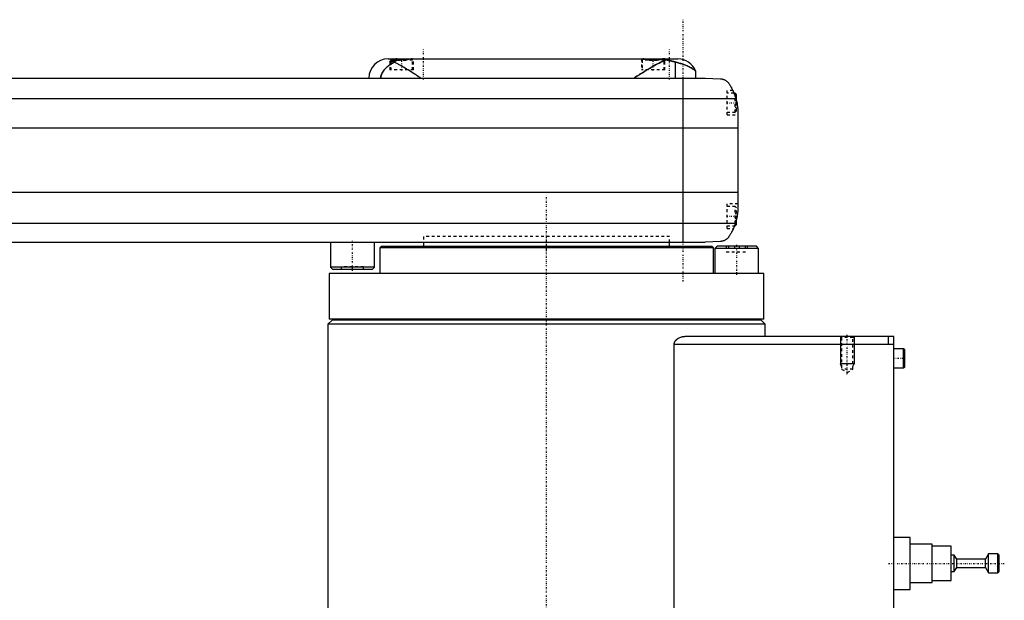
# Model space of a CAD drawing. Extents: x -602 to 174, y -319 to 827.
# Tile 6 of 7: x -193 to 167, y -131 to 81. Entities that reach past the tile are written whole.
import ezdxf

# ---------------------------------------------------------------- set-up
doc = ezdxf.new("R2010")
doc.units = 0
doc.linetypes.add('CENTER', pattern=[1.5, 0.45, -0.5, 0.05, -0.5])
doc.linetypes.add('DASHED', pattern=[2, 1, -1])
for name, color, linetype in [('AM_0', 7, 'CONTINUOUS'), ('AM_10', 7, 'CONTINUOUS'), ('AM_3', 7, 'DASHED'), ('AM_7', 7, 'CENTER')]:
    doc.layers.add(name, color=color, linetype=linetype)

msp = doc.modelspace()

# ---------------------------------------------------------------- linework, layer by layer
at = {"layer": 'AM_0', "color": 7, "linetype": 'CONTINUOUS'}
for p, q in [((-58, 67), (48, 67)), ((-56.6, 67), (-57, 66.6)), ((-57, 66.6), (-57, 65.89)), ((-54.71, 66.6), (-57, 66.6)), ((-49.39, 66.99), (-49.4, 67)), ((35.4, 67), (35.39, 66.99)), ((42.61, 66.99), (42.6, 67)), ((46.98, 65.9), (46.98, 60)), ((54.53, 60), (54.53, 62.51)), ((-348, 60), (58, 60)), ((50, 0), (50, 60)), ((58, 60), (63.58, 59.75)), ((69, 54.5), (68.53, 54.5)), ((69.5, 54), (69, 54.5)), ((69, 53.21), (69, 54.5)), ((69.24, 52.43), (-359.24, 52.43)), ((69.5, 51.41), (69.5, 54)), ((70, 46.97), (70, 13.03)), ((70, 41.62), (-360, 41.62)), ((70, 18.16), (-360, 18.16)), ((69.5, 6.5), (69.5, 8.59)), ((69.01, 6.81), (-359.01, 6.81)), ((68.72, 6), (69, 6)), ((69, 6), (69, 6.79)), ((69, 6), (69.5, 6.5)), ((-351.5, 0), (58, 0)), ((-79, 0), (-79, -9.2)), ((-63, -9.2), (-63, 0)), ((-45, 0), (-45, -1.58)), ((63.58, 0.25), (58, 0)), ((-60.5, -1.58), (-61, -2.08)), ((-61, -2.08), (-61, -11.5)), ((61, -2.08), (-61, -2.08)), ((60.5, -1.58), (-60.5, -1.58)), ((45, -1.58), (45, 0)), ((61, -2.08), (60.5, -1.58)), ((61, -11.5), (61, -2.08)), ((62.37, -1.5), (61.57, -2.3)), ((61.57, -2.3), (61.57, -11.5)), ((77.57, -2.3), (61.57, -2.3)), ((76.77, -1.5), (62.37, -1.5)), ((77.57, -2.3), (76.77, -1.5)), ((77.57, -11.5), (77.57, -2.3)), ((-79, -9.2), (-78.2, -10)), ((-63, -9.2), (-79, -9.2)), ((-63.8, -10), (-78.2, -10)), ((-63.8, -10), (-63, -9.2)), ((-79.5, -11.5), (-79.5, -28.2)), ((79.5, -11.5), (-79.5, -11.5)), ((79.5, -28.2), (79.5, -11.5)), ((-78.5, -28.5), (-80, -30)), ((79.5, -28.2), (-79.5, -28.2)), ((78.5, -28.5), (-78.5, -28.5)), ((-75, -28.2), (-75, -28.5)), ((75, -28.5), (75, -28.2)), ((80, -30), (78.5, -28.5)), ((-80, -30), (-80, -176)), ((80, -30), (-80, -30)), ((80, -34.5), (80, -30)), ((127, -34.5), (50.56, -34.5)), ((125, -34.5), (125, -37.5)), ((127, -313.5), (127, -34.5)), ((46.64, -291.5), (46.64, -37.5)), ((127, -37.5), (46.64, -37.5)), ((130.6, -39), (127, -39)), ((131, -39.4), (130.6, -39)), ((130.6, -46), (130.6, -39)), ((131, -45.6), (131, -39.4)), ((127, -46), (130.6, -46)), ((130.6, -46), (131, -45.6)), ((133, -108), (127, -108)), ((133, -127), (133, -108)), ((141, -110.5), (133, -110.5)), ((141, -124.5), (141, -110.5)), ((148, -111.25), (141, -111.25)), ((148, -123.75), (148, -111.25)), ((149.1, -114.5), (148, -114.5)), ((150, -116), (149.1, -114.5)), ((149.1, -120.5), (149.1, -114.5)), ((161.7, -114), (160.5, -116)), ((165, -114), (161.7, -114)), ((161.7, -121), (161.7, -114)), ((165.5, -114.5), (165, -114)), ((165, -121), (165, -114)), ((165.5, -120.5), (165.5, -114.5)), ((160.5, -116), (150, -116)), ((150, -119), (150, -116)), ((160.5, -119), (160.5, -116)), ((148, -120.5), (149.1, -120.5)), ((149.1, -120.5), (150, -119)), ((150, -119), (160.5, -119)), ((160.5, -119), (161.7, -121)), ((161.7, -121), (165, -121)), ((165, -121), (165.5, -120.5)), ((133, -124.5), (141, -124.5)), ((141, -123.75), (148, -123.75)), ((127, -127), (133, -127))]:
    msp.add_line(p, q, dxfattribs=at)
for points in [[(-55.72, 65.78, 0), (-55.99, 65.65, 0), (-56.5, 65.37, 0), (-56.99, 65.08, 0), (-57.22, 64.93, 0), (-57.44, 64.78, 0), (-57.86, 64.46, 0), (-58.25, 64.15, 0), (-58.61, 63.83, 0), (-58.93, 63.51, 0), (-59.22, 63.2, 0), (-59.36, 63.04, 0), (-59.48, 62.89, 0), (-59.72, 62.57, 0), (-59.93, 62.25, 0), (-60.12, 61.93, 0), (-60.22, 61.74, 0), (-60.25, 61.68, 0), (-60.27, 61.63, 0), (-60.28, 61.6, 0), (-60.3, 61.57, 0), (-60.32, 61.52, 0), (-60.34, 61.46, 0), (-60.37, 61.41, 0), (-60.39, 61.35, 0), (-60.41, 61.3, 0), (-60.42, 61.27, 0), (-60.43, 61.24, 0), (-60.45, 61.19, 0), (-60.47, 61.13, 0), (-60.48, 61.1, 0), (-60.48, 61.07, 0), (-60.5, 61.02, 0), (-60.52, 60.96, 0), (-60.53, 60.93, 0), (-60.53, 60.9, 0), (-60.55, 60.84, 0), (-60.56, 60.79, 0), (-60.58, 60.73, 0), (-60.59, 60.67, 0), (-60.6, 60.6, 0), (-60.6, 60.57, 0), (-60.61, 60.54, 0), (-60.62, 60.48, 0), (-60.63, 60.42, 0), (-60.63, 60.35, 0), (-60.64, 60.29, 0), (-60.64, 60.23, 0), (-60.65, 60.19, 0), (-60.65, 60.16, 0), (-60.65, 60.1, 0), (-60.65, 60.03, 0), (-60.65, 60, 0)], [(-54.39, 66.69, 0), (-54.53, 66.65, 0), (-54.8, 66.57, 0), (-55.06, 66.5, 0), (-55.19, 66.46, 0), (-55.31, 66.42, 0), (-55.55, 66.34, 0), (-55.78, 66.26, 0), (-56, 66.18, 0), (-56.12, 66.14, 0), (-56.15, 66.13, 0), (-56.19, 66.12, 0), (-56.2, 66.11, 0), (-56.22, 66.11, 0), (-56.25, 66.1, 0), (-56.28, 66.09, 0), (-56.32, 66.08, 0), (-56.35, 66.07, 0), (-56.38, 66.06, 0), (-56.39, 66.05, 0), (-56.41, 66.05, 0), (-56.44, 66.04, 0), (-56.47, 66.03, 0), (-56.48, 66.02, 0), (-56.5, 66.02, 0), (-56.53, 66.01, 0), (-56.55, 66, 0), (-56.57, 66, 0), (-56.58, 65.99, 0), (-56.61, 65.98, 0), (-56.64, 65.98, 0), (-56.66, 65.97, 0), (-56.69, 65.96, 0), (-56.71, 65.96, 0), (-56.73, 65.95, 0), (-56.74, 65.95, 0), (-56.76, 65.94, 0), (-56.79, 65.94, 0), (-56.81, 65.93, 0), (-56.83, 65.93, 0), (-56.85, 65.92, 0), (-56.87, 65.92, 0), (-56.88, 65.92, 0), (-56.9, 65.91, 0), (-56.92, 65.91, 0), (-56.94, 65.9, 0), (-56.96, 65.9, 0), (-56.98, 65.9, 0), (-56.99, 65.9, 0), (-57, 65.89, 0), (-57.01, 65.89, 0), (-57.03, 65.89, 0), (-57.05, 65.89, 0), (-57.07, 65.89, 0), (-57.08, 65.89, 0), (-57.09, 65.89, 0), (-57.1, 65.89, 0), (-57.11, 65.89, 0), (-57.13, 65.89, 0), (-57.14, 65.89, 0), (-57.15, 65.89, 0), (-57.17, 65.89, 0), (-57.17, 65.89, 0), (-57.18, 65.89, 0), (-57.19, 65.89, 0), (-57.2, 65.89, 0), (-57.21, 65.9, 0), (-57.21, 65.9, 0), (-57.22, 65.9, 0), (-57.23, 65.9, 0), (-57.24, 65.91, 0), (-57.24, 65.91, 0), (-57.25, 65.91, 0), (-57.26, 65.92, 0), (-57.26, 65.92, 0), (-57.27, 65.93, 0), (-57.27, 65.93, 0), (-57.28, 65.93, 0), (-57.28, 65.94, 0), (-57.28, 65.94, 0), (-57.29, 65.95, 0), (-57.29, 65.96, 0), (-57.29, 65.96, 0), (-57.3, 65.97, 0), (-57.3, 65.97, 0), (-57.3, 65.98, 0), (-57.3, 65.99, 0), (-57.3, 65.99, 0), (-57.3, 66, 0)], [(-57.3, 66, 0), (-57.3, 66.01, 0), (-57.3, 66.02, 0), (-57.29, 66.04, 0), (-57.29, 66.05, 0), (-57.29, 66.06, 0), (-57.28, 66.08, 0), (-57.27, 66.1, 0), (-57.26, 66.12, 0), (-57.25, 66.14, 0), (-57.23, 66.16, 0), (-57.22, 66.17, 0), (-57.22, 66.18, 0), (-57.2, 66.2, 0), (-57.18, 66.22, 0), (-57.15, 66.25, 0), (-57.13, 66.27, 0), (-57.1, 66.29, 0), (-57.09, 66.3, 0), (-57.08, 66.32, 0), (-57.05, 66.34, 0), (-57.02, 66.36, 0), (-57, 66.38, 0)], [(-54.39, 66.69, 0), (-54.43, 66.67, 0), (-54.51, 66.63, 0), (-54.59, 66.6, 0), (-54.62, 66.58, 0), (-54.66, 66.56, 0), (-54.74, 66.52, 0), (-54.81, 66.47, 0), (-54.89, 66.43, 0), (-54.96, 66.38, 0), (-55.04, 66.34, 0), (-55.08, 66.31, 0), (-55.11, 66.28, 0), (-55.19, 66.23, 0), (-55.26, 66.18, 0), (-55.33, 66.12, 0), (-55.41, 66.07, 0), (-55.48, 66.01, 0), (-55.51, 65.98, 0), (-55.55, 65.94, 0), (-55.62, 65.88, 0), (-55.69, 65.82, 0), (-55.72, 65.78, 0)], [(-46, 60, 0), (-46.27, 60.17, 0), (-46.8, 60.51, 0), (-47.34, 60.86, 0), (-47.62, 61.04, 0), (-47.89, 61.21, 0), (-48.45, 61.56, 0), (-49, 61.92, 0), (-49.56, 62.27, 0), (-50.12, 62.61, 0), (-50.68, 62.96, 0), (-50.95, 63.13, 0), (-51.23, 63.3, 0), (-51.78, 63.63, 0), (-52.33, 63.95, 0), (-52.88, 64.27, 0), (-53.41, 64.57, 0), (-53.94, 64.87, 0), (-54.2, 65.01, 0), (-54.46, 65.15, 0), (-54.98, 65.41, 0), (-55.48, 65.66, 0), (-55.72, 65.78, 0)], [(-49.19, 67, 0), (-49.21, 67, 0), (-49.23, 67, 0), (-49.26, 67, 0), (-49.28, 67, 0), (-49.29, 67, 0), (-49.32, 67, 0), (-49.35, 66.99, 0), (-49.38, 66.99, 0), (-49.41, 66.99, 0), (-49.44, 66.99, 0), (-49.46, 66.99, 0), (-49.48, 66.98, 0), (-49.51, 66.98, 0), (-49.54, 66.98, 0), (-49.58, 66.97, 0), (-49.61, 66.97, 0), (-49.64, 66.97, 0), (-49.66, 66.96, 0), (-49.68, 66.96, 0), (-49.72, 66.96, 0), (-49.75, 66.95, 0), (-49.77, 66.95, 0), (-49.79, 66.95, 0), (-49.82, 66.94, 0), (-49.86, 66.94, 0), (-49.88, 66.93, 0), (-49.9, 66.93, 0), (-49.94, 66.93, 0), (-49.98, 66.92, 0), (-50.01, 66.91, 0), (-50.05, 66.91, 0), (-50.09, 66.9, 0), (-50.12, 66.9, 0), (-50.14, 66.9, 0), (-50.18, 66.89, 0), (-50.22, 66.88, 0), (-50.26, 66.88, 0), (-50.31, 66.87, 0), (-50.35, 66.86, 0), (-50.37, 66.86, 0), (-50.39, 66.85, 0), (-50.44, 66.85, 0), (-50.48, 66.84, 0), (-50.53, 66.83, 0), (-50.58, 66.83, 0), (-50.62, 66.82, 0), (-50.65, 66.81, 0), (-50.67, 66.81, 0), (-50.72, 66.8, 0), (-50.77, 66.8, 0), (-50.82, 66.79, 0), (-50.87, 66.78, 0), (-50.92, 66.77, 0), (-50.94, 66.77, 0), (-50.97, 66.77, 0), (-51.02, 66.76, 0), (-51.07, 66.75, 0), (-51.12, 66.75, 0), (-51.17, 66.74, 0), (-51.22, 66.73, 0), (-51.25, 66.73, 0), (-51.28, 66.73, 0), (-51.33, 66.72, 0), (-51.38, 66.71, 0), (-51.41, 66.71, 0), (-51.43, 66.71, 0), (-51.49, 66.7, 0), (-51.54, 66.69, 0), (-51.57, 66.69, 0), (-51.6, 66.69, 0), (-51.65, 66.68, 0), (-51.7, 66.68, 0), (-51.76, 66.67, 0), (-51.81, 66.67, 0), (-51.87, 66.66, 0), (-51.9, 66.66, 0), (-51.92, 66.66, 0), (-51.98, 66.65, 0), (-52.04, 66.65, 0), (-52.09, 66.64, 0), (-52.15, 66.64, 0), (-52.2, 66.64, 0), (-52.23, 66.64, 0), (-52.26, 66.63, 0), (-52.31, 66.63, 0), (-52.37, 66.63, 0), (-52.43, 66.62, 0), (-52.48, 66.62, 0), (-52.54, 66.62, 0), (-52.57, 66.62, 0), (-52.59, 66.62, 0), (-52.65, 66.62, 0), (-52.7, 66.61, 0), (-52.76, 66.61, 0), (-52.82, 66.61, 0), (-52.87, 66.61, 0), (-52.9, 66.61, 0), (-52.93, 66.61, 0), (-52.98, 66.61, 0), (-53.03, 66.61, 0), (-53.09, 66.61, 0), (-53.14, 66.61, 0), (-53.2, 66.61, 0), (-53.23, 66.61, 0), (-53.25, 66.61, 0), (-53.31, 66.62, 0), (-53.37, 66.62, 0), (-53.39, 66.62, 0), (-53.42, 66.62, 0), (-53.48, 66.62, 0), (-53.53, 66.62, 0), (-53.56, 66.62, 0), (-53.59, 66.63, 0), (-53.64, 66.63, 0), (-53.7, 66.63, 0), (-53.76, 66.63, 0), (-53.81, 66.64, 0), (-53.87, 66.64, 0), (-53.9, 66.64, 0), (-53.92, 66.65, 0), (-53.98, 66.65, 0), (-54.03, 66.65, 0), (-54.09, 66.66, 0), (-54.15, 66.66, 0), (-54.2, 66.67, 0), (-54.23, 66.67, 0), (-54.26, 66.67, 0), (-54.31, 66.68, 0), (-54.36, 66.68, 0), (-54.39, 66.69, 0)], [(43.84, 66.65, 0), (43.55, 66.55, 0), (42.96, 66.33, 0), (42.38, 66.08, 0), (42.08, 65.95, 0), (41.78, 65.81, 0), (41.16, 65.51, 0), (40.52, 65.18, 0), (39.87, 64.83, 0), (39.21, 64.46, 0), (38.53, 64.07, 0), (38.19, 63.87, 0), (37.85, 63.67, 0), (37.16, 63.25, 0), (36.46, 62.83, 0), (35.77, 62.4, 0), (35.07, 61.96, 0), (34.38, 61.52, 0), (34.03, 61.3, 0), (33.69, 61.08, 0), (33, 60.64, 0), (32.33, 60.21, 0), (32, 60, 0)], [(42.58, 66.99, 0), (42.56, 66.99, 0), (42.51, 66.98, 0), (42.46, 66.98, 0), (42.44, 66.98, 0), (42.42, 66.97, 0), (42.37, 66.97, 0), (42.31, 66.96, 0), (42.26, 66.95, 0), (42.21, 66.95, 0), (42.15, 66.94, 0), (42.13, 66.93, 0), (42.1, 66.93, 0), (42.04, 66.92, 0), (41.99, 66.91, 0), (41.93, 66.91, 0), (41.87, 66.9, 0), (41.81, 66.89, 0), (41.78, 66.88, 0), (41.75, 66.88, 0), (41.68, 66.87, 0), (41.62, 66.86, 0), (41.58, 66.85, 0), (41.55, 66.85, 0), (41.48, 66.84, 0), (41.42, 66.82, 0), (41.38, 66.82, 0), (41.35, 66.81, 0), (41.28, 66.8, 0), (41.21, 66.79, 0), (41.13, 66.78, 0), (41.06, 66.77, 0), (40.99, 66.76, 0), (40.95, 66.76, 0), (40.91, 66.75, 0), (40.84, 66.74, 0), (40.76, 66.73, 0), (40.68, 66.72, 0), (40.61, 66.71, 0), (40.53, 66.7, 0), (40.49, 66.7, 0), (40.45, 66.69, 0), (40.37, 66.69, 0), (40.29, 66.68, 0), (40.21, 66.67, 0), (40.13, 66.66, 0), (40.05, 66.66, 0), (40.01, 66.65, 0), (39.97, 66.65, 0), (39.89, 66.64, 0), (39.8, 66.64, 0), (39.72, 66.63, 0), (39.64, 66.63, 0), (39.56, 66.62, 0), (39.52, 66.62, 0), (39.48, 66.62, 0), (39.4, 66.62, 0), (39.31, 66.62, 0), (39.23, 66.61, 0), (39.15, 66.61, 0), (39.07, 66.61, 0), (39.03, 66.61, 0), (38.99, 66.61, 0), (38.91, 66.61, 0), (38.83, 66.61, 0), (38.79, 66.61, 0), (38.75, 66.61, 0), (38.67, 66.62, 0), (38.59, 66.62, 0), (38.55, 66.62, 0), (38.51, 66.62, 0), (38.42, 66.62, 0), (38.34, 66.63, 0), (38.26, 66.63, 0), (38.18, 66.64, 0), (38.1, 66.64, 0), (38.06, 66.65, 0), (38.02, 66.65, 0), (37.93, 66.66, 0), (37.85, 66.66, 0), (37.77, 66.67, 0), (37.69, 66.68, 0), (37.61, 66.69, 0), (37.57, 66.69, 0), (37.53, 66.7, 0), (37.45, 66.7, 0), (37.38, 66.71, 0), (37.3, 66.72, 0), (37.22, 66.73, 0), (37.15, 66.74, 0), (37.11, 66.75, 0), (37.07, 66.75, 0), (37, 66.76, 0), (36.92, 66.77, 0), (36.85, 66.78, 0), (36.78, 66.8, 0), (36.71, 66.81, 0), (36.67, 66.81, 0), (36.64, 66.82, 0), (36.57, 66.83, 0), (36.5, 66.84, 0), (36.43, 66.85, 0), (36.37, 66.86, 0), (36.3, 66.87, 0), (36.27, 66.87, 0), (36.24, 66.88, 0), (36.18, 66.89, 0), (36.12, 66.9, 0), (36.09, 66.9, 0), (36.06, 66.91, 0), (36, 66.92, 0), (35.95, 66.92, 0), (35.92, 66.93, 0), (35.89, 66.93, 0), (35.83, 66.94, 0), (35.78, 66.95, 0), (35.73, 66.96, 0), (35.67, 66.96, 0), (35.62, 66.97, 0), (35.6, 66.97, 0), (35.57, 66.97, 0), (35.52, 66.98, 0), (35.48, 66.98, 0), (35.43, 66.99, 0), (35.38, 66.99, 0), (35.34, 67, 0), (35.32, 67, 0), (35.3, 67, 0), (35.25, 67, 0), (35.21, 67, 0), (35.19, 67, 0)], [(43.3, 67, 0), (43.3, 66.99, 0), (43.29, 66.99, 0), (43.29, 66.99, 0), (43.28, 66.99, 0), (43.27, 66.99, 0), (43.25, 66.99, 0), (43.23, 66.99, 0), (43.2, 66.98, 0), (43.17, 66.98, 0), (43.14, 66.98, 0), (43.12, 66.98, 0), (43.1, 66.98, 0), (43.05, 66.98, 0), (43, 66.98, 0), (42.95, 66.98, 0), (42.89, 66.98, 0), (42.83, 66.98, 0), (42.8, 66.99, 0), (42.77, 66.99, 0), (42.7, 66.99, 0), (42.62, 66.99, 0), (42.58, 66.99, 0)], [(43.84, 66.65, 0), (43.81, 66.66, 0), (43.74, 66.69, 0), (43.67, 66.72, 0), (43.64, 66.74, 0), (43.6, 66.75, 0), (43.53, 66.78, 0), (43.46, 66.8, 0), (43.39, 66.83, 0), (43.32, 66.85, 0), (43.26, 66.87, 0), (43.22, 66.88, 0), (43.18, 66.89, 0), (43.11, 66.91, 0), (43.04, 66.92, 0), (42.97, 66.94, 0), (42.9, 66.95, 0), (42.83, 66.96, 0), (42.8, 66.97, 0), (42.76, 66.97, 0), (42.69, 66.98, 0), (42.62, 66.99, 0), (42.58, 66.99, 0)], [(43.25, 67, 0), (43.26, 67, 0), (43.29, 67, 0), (43.3, 67, 0), (43.3, 67, 0)], [(46.98, 65.9, 0), (46.91, 65.92, 0), (46.76, 65.96, 0), (46.61, 65.99, 0), (46.54, 66.01, 0), (46.46, 66.03, 0), (46.31, 66.07, 0), (46.15, 66.11, 0), (45.98, 66.15, 0), (45.81, 66.2, 0), (45.64, 66.24, 0), (45.56, 66.26, 0), (45.47, 66.28, 0), (45.29, 66.33, 0), (45.11, 66.37, 0), (44.92, 66.41, 0), (44.73, 66.46, 0), (44.54, 66.5, 0), (44.44, 66.52, 0), (44.35, 66.54, 0), (44.15, 66.59, 0), (43.94, 66.63, 0), (43.84, 66.65, 0)], [(54.53, 62.51, 0), (54.53, 62.52, 0), (54.48, 62.56, 0), (54.38, 62.65, 0), (54.32, 62.71, 0), (54.24, 62.77, 0), (54.05, 62.93, 0), (53.81, 63.11, 0), (53.53, 63.31, 0), (53.2, 63.52, 0), (52.82, 63.75, 0), (52.61, 63.87, 0), (52.4, 63.98, 0), (51.93, 64.22, 0), (51.41, 64.46, 0), (50.85, 64.7, 0), (50.25, 64.93, 0), (49.6, 65.16, 0), (49.25, 65.27, 0), (48.9, 65.38, 0), (48.16, 65.6, 0), (47.38, 65.81, 0), (46.98, 65.9, 0)], [(63.58, 59.75, 0), (63.6, 59.75, 0), (63.63, 59.74, 0), (63.67, 59.74, 0), (63.68, 59.74, 0), (63.7, 59.74, 0), (63.73, 59.74, 0), (63.76, 59.73, 0), (63.8, 59.73, 0), (63.83, 59.73, 0), (63.86, 59.72, 0), (63.88, 59.72, 0), (63.9, 59.72, 0), (63.93, 59.71, 0), (63.96, 59.71, 0), (63.99, 59.71, 0), (64.02, 59.7, 0), (64.06, 59.7, 0), (64.07, 59.69, 0), (64.09, 59.69, 0), (64.12, 59.68, 0), (64.15, 59.68, 0), (64.16, 59.68, 0), (64.18, 59.67, 0), (64.21, 59.67, 0), (64.24, 59.66, 0), (64.25, 59.66, 0), (64.27, 59.65, 0), (64.3, 59.65, 0), (64.32, 59.64, 0), (64.35, 59.63, 0), (64.38, 59.63, 0), (64.41, 59.62, 0), (64.42, 59.62, 0), (64.44, 59.61, 0), (64.47, 59.6, 0), (64.49, 59.6, 0), (64.59, 59.57, 0), (64.74, 59.52, 0), (64.9, 59.46, 0), (65.05, 59.39, 0), (65.13, 59.36, 0), (65.21, 59.32, 0), (65.37, 59.23, 0), (65.53, 59.14, 0), (65.69, 59.03, 0), (65.84, 58.92, 0), (66, 58.79, 0), (66.07, 58.73, 0), (66.14, 58.66, 0), (66.28, 58.53, 0), (66.41, 58.38, 0), (66.48, 58.31, 0)], [(66.48, 58.31, 0), (66.55, 58.19, 0), (66.72, 57.95, 0), (66.88, 57.69, 0), (66.97, 57.56, 0), (67.05, 57.42, 0), (67.22, 57.14, 0), (67.39, 56.85, 0), (67.56, 56.55, 0), (67.72, 56.24, 0), (67.89, 55.91, 0), (67.97, 55.75, 0), (68.05, 55.58, 0), (68.21, 55.24, 0), (68.37, 54.88, 0), (68.52, 54.53, 0), (68.66, 54.16, 0), (68.8, 53.78, 0), (68.87, 53.6, 0), (68.94, 53.4, 0), (69.06, 53.02, 0), (69.18, 52.62, 0), (69.24, 52.43, 0)], [(68.09, 55.5, 0), (68.09, 55.5, 0), (68.09, 55.49, 0), (68.1, 55.48, 0), (68.1, 55.47, 0), (68.11, 55.46, 0), (68.12, 55.44, 0), (68.13, 55.4, 0), (68.15, 55.37, 0), (68.17, 55.32, 0), (68.2, 55.27, 0), (68.21, 55.24, 0), (68.22, 55.21, 0), (68.25, 55.15, 0), (68.28, 55.08, 0), (68.31, 55, 0), (68.35, 54.92, 0), (68.39, 54.84, 0), (68.41, 54.79, 0), (68.43, 54.75, 0), (68.47, 54.65, 0), (68.51, 54.55, 0), (68.53, 54.5, 0)], [(68.09, 55.5, 0), (68.09, 55.5, 0), (68.09, 55.49, 0), (68.1, 55.48, 0), (68.1, 55.47, 0), (68.11, 55.46, 0), (68.12, 55.44, 0), (68.13, 55.4, 0), (68.15, 55.37, 0), (68.17, 55.32, 0), (68.2, 55.27, 0), (68.21, 55.24, 0), (68.22, 55.21, 0), (68.25, 55.15, 0), (68.28, 55.08, 0), (68.31, 55, 0), (68.35, 54.92, 0), (68.39, 54.84, 0), (68.41, 54.79, 0), (68.43, 54.75, 0), (68.47, 54.65, 0), (68.51, 54.55, 0), (68.53, 54.5, 0)], [(69.24, 52.43, 0), (69.28, 52.27, 0), (69.37, 51.97, 0), (69.44, 51.66, 0), (69.48, 51.51, 0), (69.51, 51.35, 0), (69.58, 51.05, 0), (69.64, 50.74, 0), (69.7, 50.44, 0), (69.75, 50.13, 0), (69.79, 49.83, 0), (69.82, 49.68, 0), (69.84, 49.52, 0), (69.87, 49.22, 0), (69.9, 48.92, 0), (69.93, 48.63, 0), (69.95, 48.33, 0), (69.97, 48.03, 0), (69.98, 47.88, 0), (69.99, 47.73, 0), (69.99, 47.42, 0), (70, 47.12, 0), (70, 46.97, 0)], [(69.5, 51.41, 0), (69.53, 51.27, 0), (69.59, 50.98, 0), (69.65, 50.69, 0), (69.68, 50.54, 0), (69.7, 50.4, 0), (69.75, 50.1, 0), (69.8, 49.81, 0), (69.84, 49.51, 0), (69.87, 49.23, 0), (69.9, 48.95, 0), (69.91, 48.81, 0), (69.93, 48.68, 0), (69.95, 48.43, 0), (69.96, 48.18, 0), (69.98, 47.96, 0), (69.98, 47.75, 0), (69.99, 47.55, 0), (69.99, 47.46, 0), (70, 47.37, 0), (70, 47.19, 0), (70, 47.04, 0), (70, 46.97, 0)], [(70, 13.03, 0), (70, 12.86, 0), (69.99, 12.52, 0), (69.98, 12.18, 0), (69.97, 12.01, 0), (69.96, 11.84, 0), (69.94, 11.5, 0), (69.91, 11.15, 0), (69.88, 10.81, 0), (69.83, 10.46, 0), (69.79, 10.12, 0), (69.76, 9.94, 0), (69.73, 9.77, 0), (69.67, 9.42, 0), (69.6, 9.07, 0), (69.53, 8.72, 0), (69.45, 8.37, 0), (69.36, 8.03, 0), (69.32, 7.85, 0), (69.27, 7.68, 0), (69.17, 7.33, 0), (69.06, 6.99, 0), (69.01, 6.81, 0)], [(70, 13.03, 0), (70, 12.94, 0), (70, 12.76, 0), (69.99, 12.57, 0), (69.99, 12.47, 0), (69.99, 12.36, 0), (69.98, 12.14, 0), (69.97, 11.91, 0), (69.95, 11.67, 0), (69.93, 11.42, 0), (69.91, 11.15, 0), (69.9, 11.02, 0), (69.88, 10.89, 0), (69.85, 10.62, 0), (69.82, 10.34, 0), (69.78, 10.07, 0), (69.74, 9.8, 0), (69.69, 9.53, 0), (69.67, 9.4, 0), (69.64, 9.26, 0), (69.59, 8.99, 0), (69.53, 8.72, 0), (69.5, 8.59, 0)], [(70, 13.03, 0), (70, 12.94, 0), (70, 12.76, 0), (69.99, 12.57, 0), (69.99, 12.47, 0), (69.99, 12.36, 0), (69.98, 12.14, 0), (69.97, 11.91, 0), (69.95, 11.67, 0), (69.93, 11.42, 0), (69.91, 11.15, 0), (69.9, 11.02, 0), (69.88, 10.89, 0), (69.85, 10.62, 0), (69.82, 10.34, 0), (69.78, 10.07, 0), (69.74, 9.8, 0), (69.69, 9.53, 0), (69.67, 9.4, 0), (69.64, 9.26, 0), (69.59, 8.99, 0), (69.53, 8.72, 0), (69.5, 8.59, 0)], [(69.01, 6.81, 0), (68.95, 6.65, 0), (68.84, 6.32, 0), (68.72, 5.99, 0), (68.66, 5.83, 0), (68.59, 5.66, 0), (68.46, 5.34, 0), (68.33, 5.03, 0), (68.19, 4.72, 0), (68.05, 4.42, 0), (67.91, 4.12, 0), (67.83, 3.97, 0), (67.76, 3.83, 0), (67.61, 3.55, 0), (67.46, 3.27, 0), (67.3, 3, 0), (67.15, 2.74, 0), (67, 2.49, 0), (66.92, 2.37, 0), (66.85, 2.25, 0), (66.7, 2.02, 0), (66.55, 1.8, 0), (66.48, 1.69, 0)], [(68.72, 6, 0), (68.7, 5.95, 0), (68.66, 5.85, 0), (68.63, 5.75, 0), (68.61, 5.71, 0), (68.59, 5.66, 0), (68.56, 5.58, 0), (68.53, 5.49, 0), (68.49, 5.42, 0), (68.47, 5.35, 0), (68.44, 5.29, 0), (68.43, 5.26, 0), (68.42, 5.23, 0), (68.39, 5.18, 0), (68.37, 5.13, 0), (68.36, 5.09, 0), (68.34, 5.06, 0), (68.33, 5.04, 0), (68.33, 5.03, 0), (68.32, 5.02, 0), (68.32, 5.01, 0), (68.32, 5, 0), (68.32, 5, 0)], [(66.48, 1.69, 0), (66.4, 1.61, 0), (66.26, 1.45, 0), (66.11, 1.31, 0), (66.03, 1.24, 0), (65.95, 1.17, 0), (65.8, 1.05, 0), (65.64, 0.94, 0), (65.49, 0.84, 0), (65.33, 0.75, 0), (65.18, 0.67, 0), (65.1, 0.63, 0), (65.02, 0.59, 0), (64.87, 0.53, 0), (64.72, 0.48, 0), (64.57, 0.42, 0), (64.47, 0.4, 0), (64.44, 0.39, 0), (64.42, 0.38, 0), (64.4, 0.38, 0), (64.39, 0.37, 0), (64.36, 0.37, 0), (64.33, 0.36, 0), (64.3, 0.35, 0), (64.28, 0.35, 0), (64.25, 0.34, 0), (64.23, 0.34, 0), (64.22, 0.33, 0), (64.19, 0.33, 0), (64.16, 0.32, 0), (64.14, 0.32, 0), (64.13, 0.32, 0), (64.1, 0.31, 0), (64.07, 0.31, 0), (64.05, 0.3, 0), (64.04, 0.3, 0), (64.01, 0.3, 0), (63.98, 0.29, 0), (63.95, 0.29, 0), (63.92, 0.28, 0), (63.88, 0.28, 0), (63.87, 0.28, 0), (63.85, 0.28, 0), (63.82, 0.27, 0), (63.79, 0.27, 0), (63.76, 0.27, 0), (63.73, 0.26, 0), (63.69, 0.26, 0), (63.68, 0.26, 0), (63.66, 0.26, 0), (63.63, 0.26, 0), (63.6, 0.25, 0), (63.58, 0.25, 0)], [(46.64, -37.5, 0), (46.64, -37.47, 0), (46.64, -37.42, 0), (46.64, -37.36, 0), (46.64, -37.33, 0), (46.65, -37.3, 0), (46.65, -37.25, 0), (46.66, -37.19, 0), (46.67, -37.14, 0), (46.68, -37.09, 0), (46.69, -37.03, 0), (46.69, -37, 0), (46.7, -36.98, 0), (46.71, -36.92, 0), (46.73, -36.87, 0), (46.75, -36.82, 0), (46.76, -36.77, 0), (46.78, -36.72, 0), (46.79, -36.69, 0), (46.8, -36.67, 0), (46.82, -36.62, 0), (46.84, -36.57, 0), (46.86, -36.54, 0), (46.87, -36.52, 0), (46.89, -36.47, 0), (46.92, -36.42, 0), (46.93, -36.4, 0), (46.94, -36.37, 0), (46.97, -36.32, 0), (47, -36.28, 0), (47.03, -36.23, 0), (47.06, -36.19, 0), (47.09, -36.14, 0), (47.1, -36.12, 0), (47.12, -36.1, 0), (47.15, -36.06, 0), (47.18, -36.01, 0), (47.21, -35.97, 0), (47.25, -35.93, 0), (47.28, -35.89, 0), (47.3, -35.87, 0), (47.32, -35.85, 0), (47.35, -35.81, 0), (47.39, -35.77, 0), (47.43, -35.74, 0), (47.46, -35.7, 0), (47.5, -35.66, 0), (47.52, -35.65, 0), (47.54, -35.63, 0), (47.58, -35.59, 0), (47.61, -35.56, 0), (47.65, -35.53, 0), (47.69, -35.49, 0), (47.73, -35.46, 0), (47.75, -35.45, 0), (47.77, -35.43, 0), (47.81, -35.4, 0), (47.85, -35.37, 0), (47.98, -35.28, 0), (48.11, -35.2, 0), (48.23, -35.12, 0), (48.49, -34.98, 0), (48.76, -34.86, 0), (49.04, -34.75, 0), (49.32, -34.67, 0), (49.6, -34.6, 0), (49.74, -34.57, 0), (49.88, -34.55, 0), (50.15, -34.52, 0), (50.42, -34.5, 0), (50.56, -34.5, 0)]]:
    msp.add_polyline3d(points, dxfattribs=at)
for centre, start, end in [((-58, 60), 90, 180), ((48, 60), 21.0345, 90)]:
    msp.add_arc(centre, 7, start, end, dxfattribs=at)
at = {"layer": 'AM_10', "color": 7, "linetype": 'CONTINUOUS'}
for p, q in [((107.5, -34.5), (107.5, -44.5)), ((112.5, -34.5), (112.5, -44.5)), ((112.5, -44.5), (107.5, -44.5)), ((107.93, -45.5), (107.5, -44.5)), ((112.07, -45.5), (112.5, -44.5))]:
    msp.add_line(p, q, dxfattribs=at)
at = {"layer": 'AM_3', "color": 6, "linetype": 'DASHED'}
for p, q in [((-57.3, 66), (-57.3, 63)), ((-57, 65.89), (-57, 63)), ((-49, 66.6), (-54.71, 66.6)), ((-54.5, 67), (-54.5, 66.5)), ((-54.5, 66.5), (-51.5, 66.5)), ((-53, 67), (-53, 66.5)), ((-51.5, 67), (-51.5, 66.5)), ((-49, 66.6), (-49.39, 66.99)), ((-49, 63), (-49, 66.6)), ((-48.7, 63), (-48.7, 67)), ((34.7, 67), (34.7, 63)), ((35.39, 66.99), (35, 66.6)), ((35, 66.6), (35, 63)), ((43, 66.6), (35, 66.6)), ((35.39, 66.99), (35.42, 66.99)), ((35.4, 67), (42.6, 67)), ((37.5, 67), (37.5, 66.5)), ((37.5, 66.7), (37.84, 66.66)), ((37.5, 66.5), (40.5, 66.5)), ((37.84, 66.66), (38.18, 66.64)), ((39, 67), (39, 66.5)), ((39, 66.61), (39.06, 66.61)), ((39.06, 66.61), (39.41, 66.62)), ((39.41, 66.62), (39.61, 66.63)), ((39.61, 66.63), (39.88, 66.64)), ((39.88, 66.64), (40.23, 66.67)), ((40.23, 66.67), (40.5, 66.7)), ((40.5, 67), (40.5, 66.5)), ((43, 66.6), (42.61, 66.99)), ((43, 63), (43, 66.6)), ((43.3, 63), (43.3, 67)), ((-48.7, 63), (-57.3, 63)), ((43.3, 63), (34.7, 63)), ((68.09, 55.5), (66, 55.5)), ((66, 46.5), (66, 55.5)), ((68.53, 54.5), (66, 54.5)), ((69, 47.5), (69, 53.21)), ((69.5, 52.73), (69, 52.73)), ((69.5, 51.87), (69, 51.87)), ((69.5, 48), (69.5, 51.41)), ((66, 47.5), (69, 47.5)), ((69.5, 50.13), (69, 50.13)), ((69.5, 49.27), (69, 49.27)), ((69, 47.5), (69.5, 48)), ((66, 46.5), (70, 46.5)), ((70, 14), (66, 14)), ((66, 5), (66, 14)), ((69, 13), (66, 13)), ((69.5, 12.5), (69, 13)), ((69, 6.79), (69, 13)), ((69.5, 11.23), (69, 11.23)), ((69.5, 8.59), (69.5, 12.5)), ((69.5, 10.37), (69, 10.37)), ((69.5, 8.63), (69, 8.63)), ((69.5, 7.77), (69, 7.77)), ((66, 6), (68.72, 6)), ((66, 5), (68.32, 5)), ((45, 2), (-45, 2)), ((-45, 2), (-45, 0)), ((45, 2), (-45, 2)), ((45, 0), (45, 2)), ((61.74, -2.3), (61.57, -2.3)), ((65.74, -1.5), (65.74, -3.5)), ((65.74, -3.5), (73.41, -3.5)), ((66.55, -1.5), (66.55, -3.5)), ((68.77, -1.5), (68.77, -3.5)), ((70.38, -1.5), (70.38, -3.5)), ((72.6, -1.5), (72.6, -3.5)), ((73.41, -1.5), (73.41, -3.5)), ((-75, -10), (-75, -9)), ((-67, -9), (-75, -9)), ((-71, -10), (-71, -9)), ((-67, -10), (-67, -9)), ((107.5, -34.5), (107.93, -34.93)), ((107.93, -34.93), (107.93, -46.5)), ((112.07, -34.93), (107.93, -34.93)), ((112.07, -34.93), (112.5, -34.5)), ((112.07, -46.5), (112.07, -34.93)), ((130.5, -41), (130.5, -44)), ((131, -41), (130.5, -41)), ((131, -42.5), (130.5, -42.5)), ((107.93, -46.5), (110, -47.69)), ((112.07, -46.5), (107.93, -46.5)), ((110, -47.69), (112.07, -46.5)), ((131, -44), (130.5, -44))]:
    msp.add_line(p, q, dxfattribs=at)
for points in [[(-60.65, 60, 0), (-60.65, 60.04, 0), (-60.65, 60.11, 0), (-60.65, 60.19, 0), (-60.64, 60.22, 0), (-60.64, 60.26, 0), (-60.64, 60.34, 0), (-60.63, 60.41, 0), (-60.62, 60.48, 0), (-60.61, 60.55, 0), (-60.59, 60.63, 0), (-60.59, 60.66, 0), (-60.58, 60.7, 0), (-60.57, 60.77, 0), (-60.55, 60.84, 0), (-60.53, 60.9, 0), (-60.52, 60.97, 0), (-60.5, 61.04, 0), (-60.49, 61.07, 0), (-60.48, 61.1, 0), (-60.45, 61.17, 0), (-60.43, 61.23, 0), (-60.42, 61.26, 0), (-60.41, 61.29, 0), (-60.39, 61.35, 0), (-60.36, 61.42, 0), (-60.35, 61.45, 0), (-60.34, 61.48, 0), (-60.31, 61.54, 0), (-60.29, 61.6, 0), (-60.26, 61.65, 0), (-60.23, 61.71, 0), (-60.2, 61.77, 0), (-60.19, 61.8, 0), (-60.17, 61.83, 0), (-60.14, 61.88, 0), (-60.11, 61.94, 0), (-60.01, 62.13, 0), (-59.81, 62.44, 0), (-59.59, 62.74, 0), (-59.35, 63.05, 0), (-59.21, 63.21, 0), (-59.07, 63.36, 0), (-58.77, 63.68, 0), (-58.43, 63.99, 0), (-58.07, 64.3, 0), (-57.69, 64.6, 0), (-57.28, 64.89, 0), (-57.07, 65.03, 0), (-56.86, 65.16, 0), (-56.41, 65.42, 0), (-55.96, 65.67, 0), (-55.72, 65.78, 0)], [(-54.66, 67, 0), (-54.68, 67, 0), (-54.72, 67, 0), (-54.77, 67, 0), (-54.79, 67, 0), (-54.81, 67, 0), (-54.85, 67, 0), (-54.9, 67, 0), (-54.94, 66.99, 0), (-54.98, 66.99, 0), (-55.02, 66.99, 0), (-55.04, 66.99, 0), (-55.06, 66.99, 0), (-55.11, 66.98, 0), (-55.15, 66.98, 0), (-55.19, 66.98, 0), (-55.23, 66.97, 0), (-55.27, 66.97, 0), (-55.29, 66.97, 0), (-55.31, 66.96, 0), (-55.35, 66.96, 0), (-55.39, 66.95, 0), (-55.41, 66.95, 0), (-55.43, 66.95, 0), (-55.47, 66.94, 0), (-55.51, 66.94, 0), (-55.53, 66.93, 0), (-55.55, 66.93, 0), (-55.58, 66.92, 0), (-55.62, 66.92, 0), (-55.66, 66.91, 0), (-55.7, 66.9, 0), (-55.73, 66.9, 0), (-55.75, 66.89, 0), (-55.77, 66.89, 0), (-55.8, 66.88, 0), (-55.84, 66.87, 0), (-55.96, 66.84, 0), (-56.16, 66.79, 0), (-56.34, 66.72, 0), (-56.51, 66.65, 0), (-56.59, 66.62, 0), (-56.66, 66.58, 0), (-56.8, 66.51, 0), (-56.92, 66.43, 0), (-57.03, 66.36, 0), (-57.12, 66.28, 0), (-57.19, 66.21, 0), (-57.22, 66.17, 0), (-57.24, 66.14, 0), (-57.28, 66.08, 0), (-57.29, 66.05, 0), (-57.29, 66.04, 0), (-57.3, 66.03, 0), (-57.3, 66.02, 0), (-57.3, 66.02, 0), (-57.3, 66.01, 0), (-57.3, 66, 0), (-57.3, 66, 0)], [(-57, 66.38, 0), (-56.97, 66.4, 0), (-56.89, 66.45, 0), (-56.8, 66.51, 0), (-56.76, 66.53, 0), (-56.71, 66.56, 0), (-56.61, 66.61, 0), (-56.51, 66.65, 0), (-56.4, 66.7, 0), (-56.28, 66.75, 0), (-56.15, 66.79, 0), (-56.08, 66.81, 0), (-56.02, 66.83, 0), (-55.88, 66.86, 0), (-55.73, 66.9, 0), (-55.58, 66.92, 0), (-55.42, 66.95, 0), (-55.26, 66.97, 0), (-55.18, 66.98, 0), (-55.09, 66.98, 0), (-54.92, 66.99, 0), (-54.75, 67, 0), (-54.66, 67, 0)], [(32, 60, 0), (32.33, 60.21, 0), (33, 60.64, 0), (33.69, 61.08, 0), (34.03, 61.3, 0), (34.38, 61.52, 0), (35.07, 61.96, 0), (35.77, 62.4, 0), (36.46, 62.83, 0), (37.16, 63.25, 0), (37.85, 63.67, 0), (38.19, 63.87, 0), (38.53, 64.07, 0), (39.21, 64.46, 0), (39.87, 64.83, 0), (40.52, 65.18, 0), (41.16, 65.51, 0), (41.78, 65.81, 0), (42.08, 65.95, 0), (42.38, 66.08, 0), (42.96, 66.33, 0), (43.55, 66.55, 0), (43.84, 66.65, 0)], [(35.19, 67, 0), (35.22, 67, 0), (35.29, 67, 0), (35.36, 66.99, 0), (35.39, 66.99, 0)], [(35.42, 66.99, 0), (35.44, 66.99, 0), (35.48, 66.98, 0), (35.53, 66.98, 0), (35.55, 66.98, 0), (35.57, 66.97, 0), (35.61, 66.97, 0), (35.66, 66.96, 0), (35.7, 66.96, 0), (35.75, 66.95, 0), (35.8, 66.95, 0), (35.82, 66.94, 0), (35.85, 66.94, 0), (35.89, 66.93, 0), (35.94, 66.92, 0), (35.99, 66.92, 0), (36.04, 66.91, 0), (36.09, 66.9, 0), (36.12, 66.9, 0), (36.15, 66.89, 0), (36.2, 66.88, 0), (36.26, 66.88, 0), (36.28, 66.87, 0)], [(36.28, 66.87, 0), (36.31, 66.87, 0), (36.37, 66.86, 0), (36.44, 66.85, 0), (36.47, 66.84, 0), (36.5, 66.84, 0), (36.56, 66.83, 0), (36.63, 66.82, 0), (36.69, 66.81, 0), (36.76, 66.8, 0), (36.82, 66.79, 0), (36.86, 66.78, 0), (36.89, 66.78, 0), (36.96, 66.77, 0), (37.03, 66.76, 0), (37.1, 66.75, 0), (37.17, 66.74, 0), (37.24, 66.73, 0), (37.28, 66.73, 0), (37.32, 66.72, 0), (37.39, 66.71, 0), (37.46, 66.7, 0), (37.5, 66.7, 0)], [(38.18, 66.64, 0), (38.32, 66.63, 0), (38.59, 66.62, 0), (38.86, 66.61, 0), (39, 66.61, 0)], [(40.5, 66.7, 0), (40.57, 66.71, 0), (40.71, 66.72, 0), (40.85, 66.74, 0), (40.92, 66.75, 0), (40.99, 66.76, 0), (41.12, 66.78, 0), (41.26, 66.8, 0), (41.38, 66.82, 0), (41.51, 66.84, 0), (41.63, 66.86, 0), (41.69, 66.87, 0), (41.74, 66.88, 0), (41.86, 66.89, 0), (41.97, 66.91, 0), (42.07, 66.93, 0), (42.17, 66.94, 0), (42.27, 66.95, 0), (42.31, 66.96, 0), (42.36, 66.97, 0), (42.45, 66.98, 0), (42.54, 66.99, 0), (42.58, 66.99, 0)], [(42.58, 66.99, 0), (42.62, 66.99, 0), (42.7, 66.99, 0), (42.77, 66.99, 0), (42.8, 66.99, 0), (42.83, 66.98, 0), (42.89, 66.98, 0), (42.95, 66.98, 0), (43, 66.98, 0), (43.05, 66.98, 0), (43.1, 66.98, 0), (43.12, 66.98, 0), (43.14, 66.98, 0), (43.17, 66.98, 0), (43.2, 66.98, 0), (43.23, 66.99, 0), (43.25, 66.99, 0), (43.27, 66.99, 0), (43.28, 66.99, 0), (43.29, 66.99, 0), (43.29, 66.99, 0), (43.3, 66.99, 0), (43.3, 67, 0)], [(42.58, 66.99, 0), (42.62, 66.99, 0), (42.69, 66.98, 0), (42.76, 66.97, 0), (42.8, 66.97, 0), (42.83, 66.96, 0), (42.9, 66.95, 0), (42.97, 66.94, 0), (43.04, 66.92, 0), (43.11, 66.91, 0), (43.19, 66.89, 0), (43.22, 66.88, 0), (43.26, 66.87, 0), (43.33, 66.85, 0), (43.39, 66.83, 0), (43.46, 66.8, 0), (43.53, 66.78, 0), (43.6, 66.75, 0), (43.64, 66.74, 0), (43.67, 66.72, 0), (43.74, 66.69, 0), (43.81, 66.66, 0), (43.84, 66.65, 0)], [(43.3, 67, 0), (43.3, 67, 0), (43.29, 67, 0), (43.26, 67, 0), (43.25, 67, 0)], [(43.84, 66.65, 0), (43.95, 66.63, 0), (44.15, 66.59, 0), (44.35, 66.54, 0), (44.45, 66.52, 0), (44.55, 66.5, 0), (44.74, 66.46, 0), (44.93, 66.41, 0), (45.12, 66.37, 0), (45.3, 66.32, 0), (45.48, 66.28, 0), (45.57, 66.26, 0), (45.65, 66.24, 0), (45.82, 66.19, 0), (45.99, 66.15, 0), (46.15, 66.11, 0), (46.31, 66.07, 0), (46.47, 66.03, 0), (46.54, 66.01, 0), (46.62, 65.99, 0), (46.76, 65.96, 0), (46.91, 65.92, 0), (46.98, 65.9, 0)], [(46.98, 65.9, 0), (47.38, 65.81, 0), (48.17, 65.6, 0), (48.91, 65.38, 0), (49.26, 65.27, 0), (49.6, 65.16, 0), (50.25, 64.93, 0), (50.85, 64.69, 0), (51.42, 64.46, 0), (51.93, 64.22, 0), (52.4, 63.98, 0), (52.62, 63.86, 0), (52.82, 63.75, 0), (53.2, 63.52, 0), (53.53, 63.31, 0), (53.81, 63.11, 0), (54.05, 62.93, 0), (54.24, 62.77, 0), (54.32, 62.71, 0), (54.38, 62.65, 0), (54.48, 62.56, 0), (54.53, 62.52, 0), (54.53, 62.51, 0)], [(68.53, 54.5, 0), (68.55, 54.44, 0), (68.6, 54.31, 0), (68.66, 54.17, 0), (68.68, 54.11, 0), (68.71, 54.03, 0), (68.77, 53.89, 0), (68.82, 53.73, 0), (68.88, 53.57, 0), (68.94, 53.4, 0), (68.99, 53.23, 0), (69.02, 53.14, 0), (69.05, 53.05, 0), (69.11, 52.87, 0), (69.17, 52.68, 0), (69.22, 52.49, 0), (69.28, 52.3, 0), (69.33, 52.1, 0), (69.35, 52.01, 0), (69.38, 51.91, 0), (69.43, 51.71, 0), (69.48, 51.51, 0), (69.5, 51.41, 0)], [(69.29, 7.77, 0), (69.28, 7.71, 0), (69.25, 7.59, 0), (69.21, 7.48, 0), (69.2, 7.42, 0), (69.18, 7.37, 0), (69.15, 7.26, 0), (69.11, 7.15, 0), (69.08, 7.04, 0), (69.05, 6.94, 0), (69.02, 6.84, 0), (69, 6.79, 0), (68.98, 6.74, 0), (68.95, 6.64, 0), (68.92, 6.55, 0), (68.89, 6.46, 0), (68.86, 6.37, 0), (68.83, 6.28, 0), (68.81, 6.24, 0), (68.8, 6.2, 0), (68.77, 6.12, 0), (68.74, 6.04, 0), (68.72, 6, 0)], [(69.5, 8.59, 0), (69.47, 8.45, 0), (69.4, 8.17, 0), (69.33, 7.9, 0), (69.29, 7.77, 0)]]:
    msp.add_polyline3d(points, dxfattribs=at)
at = {"layer": 'AM_7', "color": 4, "linetype": 'CENTER'}
for p, q in [((50, -14.35), (50, 81.35)), ((-45, 59.5), (-45, 70.5)), ((45, 59.5), (45, 70.5)), ((-53, 62.8), (-53, 67.2)), ((39, 62.8), (39, 67.2)), ((65.8, 51), (70.2, 51)), ((0, -317.3), (0, 16.93)), ((65.8, 9.5), (70.2, 9.5)), ((-71, -10.5), (-71, 0.5)), ((0, -3.25), (0, 2.25)), ((69.57, -12), (69.57, -1)), ((110, -48.35), (110, -33.84)), ((126.8, -42.5), (131.2, -42.5)), ((125.08, -117.5), (167.43, -117.5))]:
    msp.add_line(p, q, dxfattribs=at)

doc.saveas('drawing.dxf')
